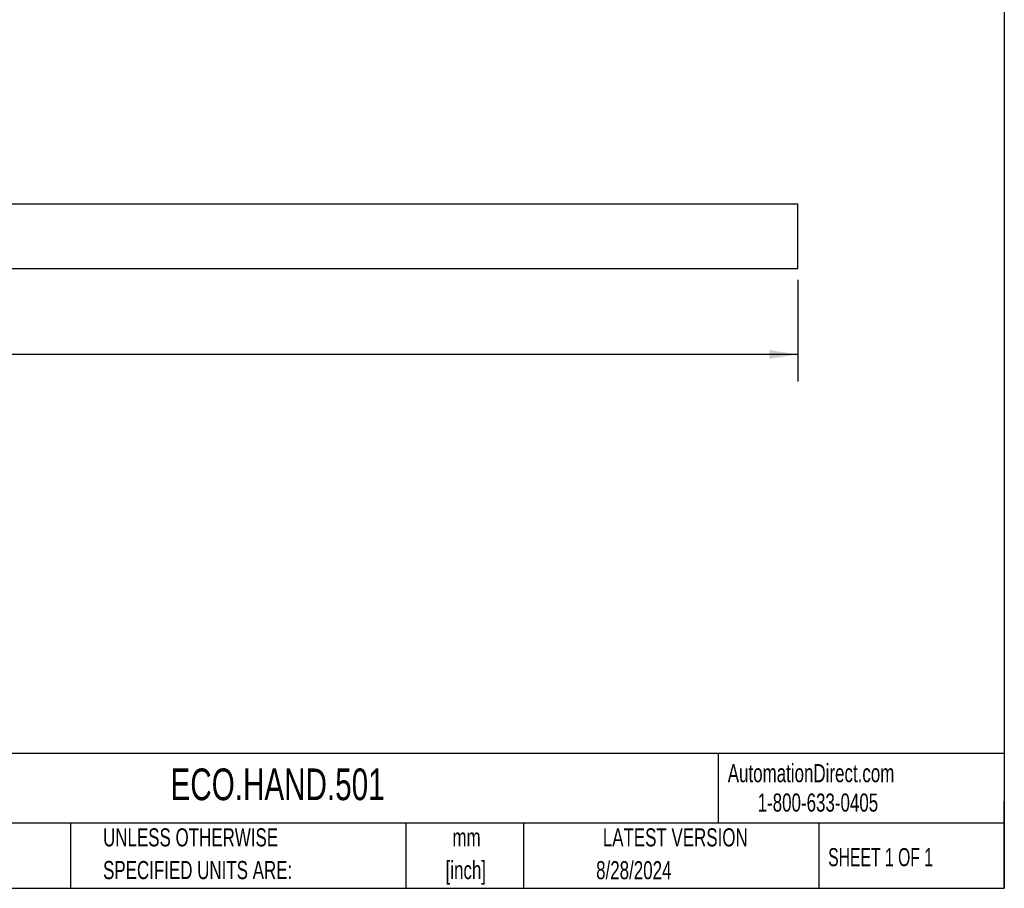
# Model space of a CAD drawing. Header units: millimetres. Extents: x 16 to 683, y 16 to 524.
# Tile 15 of 22: x 395 to 683, y 16 to 270. Entities that reach past the tile are written whole.
import ezdxf

# ---------------------------------------------------------------- set-up
doc = ezdxf.new("R2010")
doc.units = ezdxf.units.MM
doc.header["$LTSCALE"] = 2.5
doc.layers.add('DIMENSIONS', color=140, linetype='Continuous', lineweight=25)
doc.layers.add('TEXT', color=140, linetype='Continuous', lineweight=25)
doc.styles.add('SLDTEXTSTYLE0', font='TXT', dxfattribs={"width": 0.7})
doc.styles.add('SLDTEXTSTYLE1', font='TXT', dxfattribs={"width": 0.65})
doc.dimstyles.new('SLDDIMSTYLE0', dxfattribs={"dimtxt": 5.39502, "dimasz": 8.255, "dimexe": 0, "dimexo": 0.0625, "dimgap": 1.348755, "dimtad": 0, "dimtih": 1, "dimtoh": 1, "dimrnd": 1e-09, "dimzin": 4, "dimdsep": 46, "dimtxsty": 'SLDTEXTSTYLE0', "dimsah": 1, "dimcen": 0.09, "dimadec": 0, "dimazin": 1, "dimtfac": 1, "dimtofl": 0, "dimtmove": 0, "dimatfit": 3, "dimfxl": 0, "dimfrac": 2, "dimtolj": 1, "dimtzin": 12, "dimarcsym": 0})

# ---------------------------------------------------------------- blocks, each defined once
blk = doc.blocks.new('_D')
at = {"layer": 'DIMENSIONS'}
for p, q in [((97.19, 193.81), (97.19, 164.05)), ((622.19, 193.81), (622.19, 164.05)), ((97.19, 171.98), (338.24, 171.98)), ((345.55, 171.98), (343.74, 171.98)), ((343.74, 171.98), (343.74, 163.41)), ((366.07, 171.98), (367.88, 171.98)), ((367.88, 171.98), (367.88, 163.41)), ((622.19, 171.98), (373.38, 171.98)), ((343.74, 163.41), (345.55, 163.41)), ((367.88, 163.41), (366.07, 163.41))]:
    blk.add_line(p, q, dxfattribs=at)
for points in [[(97.19, 171.98), (105.44, 170.71), (105.44, 173.25)], [(622.19, 171.98), (613.93, 173.25), (613.93, 170.71)]]:
    blk.add_solid(points, dxfattribs=at)
at = {"layer": 'DIMENSIONS', "char_height": 5.292, "attachment_point": 1, "style": 'SLDTEXTSTYLE0'}
for s, insert in [('525.0', (345.55, 180.01)), ('20.67', (345.55, 170.23))]:
    blk.add_mtext(s, dxfattribs=dict(at, insert=insert))

msp = doc.modelspace()

# ---------------------------------------------------------------- linework, layer by layer
for p, q in [((97.187, 215.983), (622.187, 215.983)), ((622.187, 196.983), (622.187, 215.983)), ((622.187, 196.983), (97.187, 196.983))]:
    msp.add_line(p, q)
at = {"layer": 'TEXT'}
for p, q in [((682.625, 523.875), (682.625, 15.875)), ((682.625, 55.315), (15.875, 55.315)), ((598.938, 55.315), (598.938, 34.925)), ((682.625, 15.875), (682.625, 41.275)), ((682.625, 34.925), (15.875, 34.925)), ((409.45, 34.925), (409.45, 15.875)), ((507.561, 34.925), (507.561, 15.875)), ((542.03, 34.925), (542.03, 15.875)), ((628.372, 34.925), (628.372, 15.875)), ((15.875, 15.875), (682.625, 15.875))]:
    msp.add_line(p, q, dxfattribs=at)

# ---------------------------------------------------------------- texts
at = {"color": 179, "linetype": 'Continuous', "lineweight": 18, "char_height": 5.29167, "attachment_point": 1, "style": 'SLDTEXTSTYLE0'}
for s, insert in [('AutomationDirect.com', (601.737, 52.191)), ('1-800-633-0405', (610.479, 43.593))]:
    msp.add_mtext(s, dxfattribs=dict(at, insert=insert))
at = {"layer": 'DIMENSIONS', "insert": (299.429, 208.855), "char_height": 5.29167, "attachment_point": 1, "style": 'SLDTEXTSTYLE0'}
msp.add_mtext('3/4" X 20" ALUMINUM HANDLE', dxfattribs=at)
at = {"layer": 'TEXT'}
for s, insert, char_height, attachment_point, style in [('ECO.HAND.501', (438.754, 50.911), 9.26042, 1, 'SLDTEXTSTYLE0'), ('UNLESS OTHERWISE', (419.02, 33.41), 5.29167, 1, 'SLDTEXTSTYLE0'), ('mm', (525.326, 33.403), 5.2917, 2, 'SLDTEXTSTYLE0'), ('LATEST VERSION', (586.38, 33.41), 5.29167, 2, 'SLDTEXTSTYLE0'), ('SHEET 1 OF 1', (631.103, 27.629), 5.29167, 1, 'SLDTEXTSTYLE1'), ('SPECIFIED UNITS ARE:', (419.02, 23.854), 5.29167, 1, 'SLDTEXTSTYLE0'), ('[inch]', (525.116, 23.848), 5.2917, 2, 'SLDTEXTSTYLE0'), ('8/28/2024', (574.254, 23.819), 5.2917, 2, 'SLDTEXTSTYLE0')]:
    msp.add_mtext(s, dxfattribs=dict(at, insert=insert, char_height=char_height, attachment_point=attachment_point, style=style))

# ---------------------------------------------------------------- dimensions: what is measured, and where the dimension line sits
at = {"layer": 'DIMENSIONS'}
dim = msp.add_linear_dim(base=(97.187, 171.983), p1=(622.187, 196.983), p2=(97.187, 196.983), dimstyle='SLDDIMSTYLE0', dxfattribs=at)
dim.commit()
dim.dimension.update_dxf_attribs({"geometry": '_D', "text_midpoint": (355.809, 171.983), "dimtype": 160})

doc.saveas('drawing.dxf')
